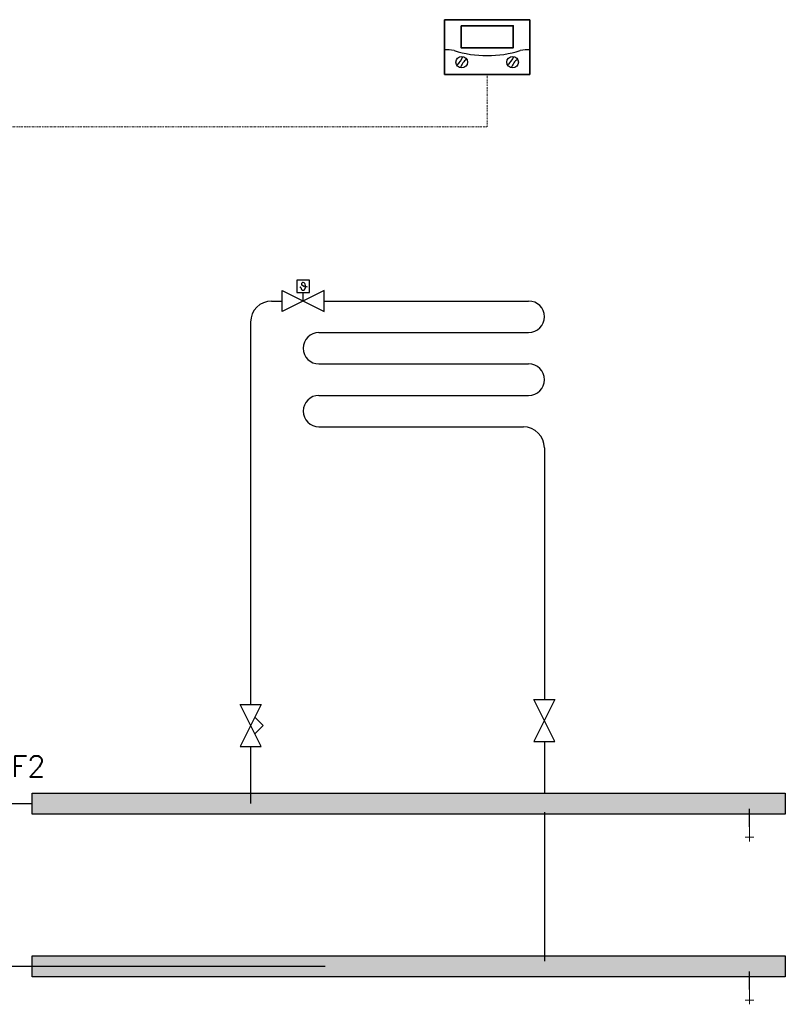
# Model space of a CAD drawing. Header units: millimetres. Extents: x -6697 to 21546, y -3389 to 18959.
# Tile 153 of 153: x 8835 to 9164, y 18047 to 18470. Entities that reach past the tile are written whole.
import ezdxf
from ezdxf.enums import TextEntityAlignment as Align

# ---------------------------------------------------------------- set-up
doc = ezdxf.new("R2010")
doc.units = ezdxf.units.MM
doc.linetypes.add('DASHDOT', pattern=[1, 0.5, -0.25, 0, -0.25])
for name, color, linetype, lineweight, true_color in [('2DH_PLS_P', 5, 'Continuous', 25, 0x0000ff), ('2DH_PLS_Z', 240, 'Continuous', 25, 0xff003f), ('2DR_OBP-VAI', 7, 'Continuous', 35, 0x52a552), ('2DR_PLS_sygn', 7, 'DASHDOT', 18, 0x00394c)]:
    doc.layers.add(name, color=color, linetype=linetype, lineweight=lineweight, true_color=true_color)
doc.layers.add('2DH_SYM', color=43, linetype='Continuous', lineweight=18)
doc.layers.add('CP_DETAL', color=33, linetype='Continuous')
doc.layers.add('JK-linie pomocnicze', color=40, linetype='Continuous', true_color=0xffbf00)
doc.styles.add('CP_ATTR', font='ROMANS.SHX')
doc.styles.add('CP_TXT', font='ROMANS.SHX')

# ---------------------------------------------------------------- blocks, each defined once
blk = doc.blocks.new('2dva_r27')
for p, q in [((-0.136, 0.174), (0.136, 0.174)), ((-0.136, 0), (-0.136, 0.174)), ((0.136, 0.174), (0.136, 0)), ((-0.136, 0), (0.136, 0))]:
    blk.add_line(p, q)
blk.add_lwpolyline([(-0.0827, 0.1548), (0.0827, 0.1548), (0.0827, 0.0846), (-0.0827, 0.0846)], close=True)
at = {"layer": 'CP_DETAL'}
for centre in [(-0.0809, 0.0391), (0.0809, 0.0391)]:
    blk.add_circle(centre, 0.0184, dxfattribs=at)
for centre, radius, start, end in [((-0.1288, -0.0287), 0.107, 77.279, 93.843), ((0, 0.4157), 0.3559, 252.7959, 287.2041), ((0.1288, -0.0287), 0.107, 86.157, 102.721), ((-0.1296, 0.0744), 0.0551, 306.4158, 341.6792), ((-0.0327, 0.0039), 0.0551, 125.9385, 161.7109), ((0.0321, 0.0744), 0.0551, 306.4158, 341.6792), ((0.129, 0.0039), 0.0551, 125.9385, 161.7109)]:
    blk.add_arc(centre, radius, start, end, dxfattribs=at)
at = {"linetype": 'ByBlock', "style": 'CP_ATTR', "flags": 9}
for tag, p in [('NAME', (-0.1142, 0.0088)), ('FLOW', (-0.1142, 0.0088)), ('CHARACTER', (-0.1142, 0.0087)), ('TEMPERATURE', (-0.1142, 0.0086)), ('NUMBER', (-0.1142, 0.0086)), ('PRODUCT-TYPE', (-0.1142, 0.0085)), ('ORDER-NO', (-0.1142, 0.0084)), ('EQUIPMENT', (-0.1142, 0.0084)), ('QUANTITY', (-0.1142, 0.0083)), ('OTHER', (-0.114, 0.0088)), ('PN', (-0.114, 0.0088)), ('PRODUCER', (-0.1139, 0.0088)), ('ARTICLE', (-0.1138, 0.0088)), ('WEIGHT', (-0.1138, 0.0087)), ('VOLTAGE', (-0.1138, 0.0086)), ('GROUP', (-0.1137, 0.0086)), ('POWER', (-0.1137, 0.0084)), ('PRICE', (-0.1137, 0.0084)), ('DN', (-0.1136, 0.0085))]:
    blk.add_attdef(tag, text='', height=0.00005, dxfattribs=at).set_placement(p, align=Align.MIDDLE_LEFT)
blk = doc.blocks.new('CPHS_069')
for p, q in [((0, 0), (0, -0.35)), ((-0.1, -0.25), (0.1, -0.25))]:
    blk.add_line(p, q)
at = {"linetype": 'ByBlock', "style": 'CP_ATTR', "flags": 9}
for tag, p in [('NAME', (-0.092, -0.018)), ('GROUP', (-0.092, -0.018)), ('NUMBER', (-0.092, -0.019)), ('PRODUCER', (-0.092, -0.018)), ('ARTICLE', (-0.092, -0.018)), ('CHARACTER', (-0.092, -0.018)), ('PN', (-0.092, -0.018)), ('TEMPERATURE', (-0.092, -0.018)), ('FLOW', (-0.092, -0.018)), ('VOLTAGE', (-0.092, -0.019)), ('WEIGHT', (-0.092, -0.018)), ('OTHER', (-0.092, -0.018)), ('PRODUCT-TYPE', (-0.092, -0.019)), ('ORDER-NO', (-0.092, -0.019)), ('POWER', (-0.092, -0.019)), ('DN', (-0.091, -0.019))]:
    blk.add_attdef(tag, text='', height=0.00005, dxfattribs=at).set_placement(p, align=Align.MIDDLE_LEFT)
blk = doc.blocks.new('CPHS_009')
for p, q in [((-0.5, 0.25), (0.5, -0.25)), ((0.5, 0.25), (-0.5, -0.25)), ((-0.5, -0.25), (-0.5, 0.25)), ((-0.2, 0.1), (0, 0.3)), ((0, 0.3), (0.2, 0.1)), ((0.5, -0.25), (0.5, 0.25))]:
    blk.add_line(p, q)
at = {"linetype": 'ByBlock', "style": 'CP_ATTR', "flags": 9}
for tag, p in [('NAME', (-0.092, -0.018)), ('GROUP', (-0.092, -0.018)), ('NUMBER', (-0.092, -0.019)), ('PRODUCER', (-0.092, -0.018)), ('ARTICLE', (-0.092, -0.018)), ('CHARACTER', (-0.092, -0.018)), ('PN', (-0.092, -0.018)), ('TEMPERATURE', (-0.092, -0.018)), ('FLOW', (-0.092, -0.018)), ('VOLTAGE', (-0.092, -0.019)), ('WEIGHT', (-0.092, -0.018)), ('OTHER', (-0.092, -0.018)), ('PRODUCT-TYPE', (-0.092, -0.019)), ('ORDER-NO', (-0.092, -0.019)), ('POWER', (-0.092, -0.019)), ('DN', (-0.091, -0.019))]:
    blk.add_attdef(tag, text='', height=0.00005, dxfattribs=at).set_placement(p, align=Align.MIDDLE_LEFT)
blk = doc.blocks.new('CPHS_001')
for p, q in [((-0.5, 0.25), (0.5, -0.25)), ((0.5, 0.25), (-0.5, -0.25)), ((-0.5, -0.25), (-0.5, 0.25)), ((0.5, -0.25), (0.5, 0.25))]:
    blk.add_line(p, q)
at = {"linetype": 'ByBlock', "style": 'CP_ATTR', "flags": 9}
for tag, p in [('NAME', (-0.092, -0.018)), ('GROUP', (-0.092, -0.018)), ('NUMBER', (-0.092, -0.019)), ('PRODUCER', (-0.092, -0.018)), ('ARTICLE', (-0.092, -0.018)), ('CHARACTER', (-0.092, -0.018)), ('PN', (-0.092, -0.018)), ('TEMPERATURE', (-0.092, -0.018)), ('FLOW', (-0.092, -0.018)), ('VOLTAGE', (-0.092, -0.019)), ('WEIGHT', (-0.092, -0.018)), ('OTHER', (-0.092, -0.018)), ('PRODUCT-TYPE', (-0.092, -0.019)), ('ORDER-NO', (-0.092, -0.019)), ('POWER', (-0.092, -0.019)), ('DN', (-0.091, -0.019))]:
    blk.add_attdef(tag, text='', height=0.00005, dxfattribs=at).set_placement(p, align=Align.MIDDLE_LEFT)
blk = doc.blocks.new('CPHS_804')
for p, q in [((0.15, 3.5), (-0.15, 3.5)), ((-0.15, 3.5), (-0.15, 3.2)), ((-0.073, 3.331), (-0.079, 3.326)), ((-0.041, 3.397), (-0.04, 3.392)), ((-0.035, 3.423), (-0.04, 3.409)), ((0.011, 3.358), (-0.03, 3.38)), ((0.105, 3.334), (0.023, 3.354)), ((0.15, 3.2), (0.15, 3.5)), ((-0.5, 3.25), (0.5, 2.75)), ((0.5, 3.25), (-0.5, 2.75)), ((-0.5, 2.75), (-0.5, 3.25)), ((-0.15, 3.2), (0.15, 3.2)), ((0, 3), (0, 3.2)), ((0.5, 2.75), (0.5, 3.25)), ((-0.75, 3), (-0.5, 3)), ((0.5, 3), (5.375, 3)), ((0.375, 2.25), (5.375, 2.25)), ((0.375, 1.5), (5.375, 1.5)), ((0.375, 0.75), (5.375, 0.75)), ((0.375, 0), (5.25, 0)), ((5.75, -0.5), (5.75, -1.259))]:
    blk.add_line(p, q)
for centre, radius, start, end in [((-0.066, 3.325), 0.01, 9.3249, 136.4203), ((-0.021, 3.402), 0.02, 158.4754, 195.5588), ((-0.02, 3.398), 0.02, 195.5588, 241.7172), ((-0.016, 3.415), 0.02, 134.2644, 158.4754), ((0.035, 3.402), 0.05, 241.7172, 256.7125), ((5.375, 2.625), 0.375, 270, 90), ((0.375, 1.875), 0.375, 90, 270), ((5.375, 1.125), 0.375, 270, 90), ((0.375, 0.375), 0.375, 90, 270), ((5.25, -0.5), 0.5, 0, 90)]:
    blk.add_arc(centre, radius, start, end)
blk.add_ellipse((0, 3.35), major_axis=(0, 0.0933), ratio=0.62269, start_param=1.828624, end_param=6.828665)
at = {"linetype": 'ByBlock', "style": 'CP_ATTR', "flags": 9}
for tag in ['NAME', 'GROUP', 'NUMBER', 'PRODUCER', 'ARTICLE', 'PRODUCT-TYPE', 'ORDER-NO', 'CHARACTER', 'DN', 'PN', 'TEMPERATURE', 'FLOW', 'POWER', 'VOLTAGE', 'WEIGHT', 'OTHER']:
    blk.add_attdef(tag, text='', height=0.00005, dxfattribs=at).set_placement((-0.015, 0.001), align=Align.MIDDLE_LEFT)

msp = doc.modelspace()

# ---------------------------------------------------------------- hatches: boundary and pattern name
at = {"layer": '2DH_PLS_P', "linetype": 'ByBlock'}
h = msp.add_hatch(color=256, dxfattribs=at)
h.dxf.hatch_style = 1
h.paths.add_polyline_path([(9163.72, 18068.14), (8840.59, 18068.14), (8840.59, 18063.64), (8840.59, 18059.14), (9163.72, 18059.14)])
at = {"layer": '2DH_PLS_Z'}
h = msp.add_hatch(color=256, dxfattribs=at)
h.dxf.hatch_style = 1
h.paths.add_polyline_path([(9163.72, 18138.01), (8840.59, 18138.01), (8840.59, 18133.51), (8840.59, 18129.01), (9163.72, 18129.01)])

# ---------------------------------------------------------------- linework, layer by layer
at = {"layer": '2DH_PLS_P'}
for p, q in [((9060.37, 18272.49), (9060.37, 18178.19)), ((9060.37, 18160.19), (9060.37, 18137.95)), ((9060.37, 18129.8), (9060.37, 18065.89)), ((8966.32, 18063.64), (8787.39, 18063.64))]:
    msp.add_line(p, q, dxfattribs=at)
at = {"layer": '2DH_PLS_P', "linetype": 'Continuous'}
msp.add_line((9148.37, 18053.67), (9148.37, 18061.39), dxfattribs=at)
at = {"layer": '2DH_PLS_P', "linetype": 'ByBlock'}
msp.add_lwpolyline([(8840.59, 18063.64), (8840.59, 18068.14), (9163.72, 18068.14), (9163.72, 18059.14), (8840.59, 18059.14), (8840.59, 18063.64)], dxfattribs=at)
at = {"layer": '2DH_PLS_Z'}
for p, q in [((8934.37, 18340.15), (8934.37, 18176.01)), ((8934.37, 18158.01), (8934.37, 18133.51)), ((8772.47, 18133.51), (8840.59, 18133.51)), ((9148.37, 18123.54), (9148.37, 18131.26))]:
    msp.add_line(p, q, dxfattribs=at)
msp.add_lwpolyline([(8840.59, 18133.51), (8840.59, 18138.01), (9163.72, 18138.01), (9163.72, 18129.01), (8840.59, 18129.01), (8840.59, 18133.51)], dxfattribs=at)
msp.add_arc((8943.37, 18340.15), 9, 90, 180, dxfattribs=at)
at = {"layer": '2DR_PLS_sygn'}
for p in [(9035.83, 18446.4), (8557.83, 18423.93, 0)]:
    msp.add_line(p, (9035.83, 18423.93), dxfattribs=at)

# ---------------------------------------------------------------- block references
at = {"layer": '2DH_SYM', "xscale": 18, "yscale": 18, "zscale": 0.09000000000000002}
for p in [(9148.37, 18123.54), (9148.37, 18053.67)]:
    msp.add_blockref('CPHS_069', p, dxfattribs=at)
at = {"layer": '2DR_OBP-VAI', "xscale": 135, "yscale": 135, "zscale": 135}
msp.add_blockref('2dva_r27', (9035.83, 18446.4), dxfattribs=at)
at = {"layer": 'JK-linie pomocnicze', "xscale": 18, "yscale": 18, "zscale": 0.09000000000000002}
msp.add_blockref('CPHS_804', (8956.87, 18295.15), dxfattribs=at)
at = {"layer": 'JK-linie pomocnicze', "xscale": 18, "yscale": 18, "zscale": 18, "rotation": 270}
for name, p in [('CPHS_001', (9060.37, 18169.19)), ('CPHS_009', (8934.37, 18167.01))]:
    msp.add_blockref(name, p, dxfattribs=at)

# ---------------------------------------------------------------- texts
at = {"layer": 'JK-linie pomocnicze', "style": 'CP_TXT'}
msp.add_text('VF2', height=9, dxfattribs=at).set_placement((8824.68, 18145.03))

doc.saveas('drawing.dxf')
